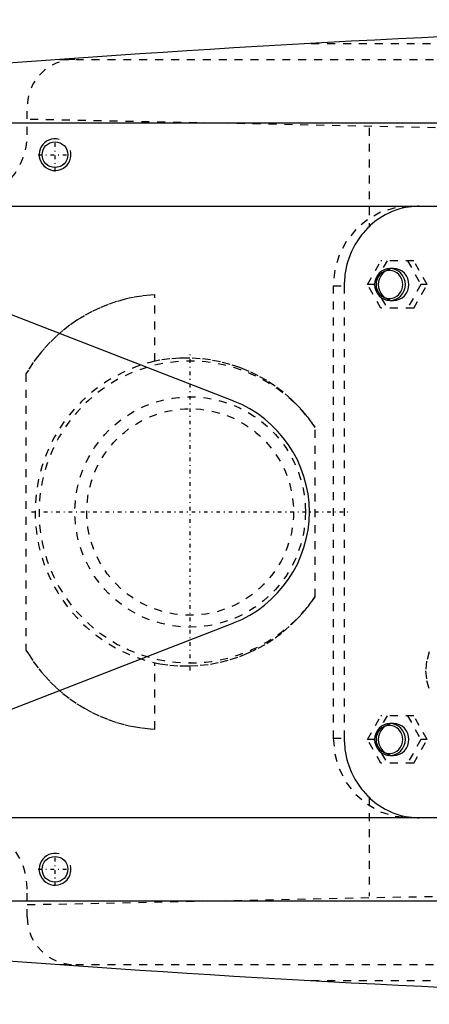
# Model space of a CAD drawing. Extents: x -502 to 168, y -90 to 90.
# Tile 2 of 9: x -399 to -348, y -62 to 62. Entities that reach past the tile are written whole.
import ezdxf

# ---------------------------------------------------------------- set-up
doc = ezdxf.new("R2010")
doc.units = 0
doc.linetypes.add('CENTER', pattern=[1.5, 0.45, -0.5, 0.05, -0.5])
doc.linetypes.add('DASHED', pattern=[2, 1, -1])
for name, color, linetype in [('AM_0', 7, 'CONTINUOUS'), ('AM_10', 7, 'CONTINUOUS'), ('AM_3', 7, 'DASHED'), ('AM_7', 7, 'CENTER')]:
    doc.layers.add(name, color=color, linetype=linetype)

msp = doc.modelspace()

# ---------------------------------------------------------------- linework, layer by layer
at = {"layer": 'AM_0', "color": 7, "linetype": 'CONTINUOUS'}
for p, q in [((-424, 49), (-325, 49)), ((-426.7, 38.5), (-333, 38.5)), ((-418.04, 31.68), (-372.56, 13.98)), ((-372.56, -13.98), (-418.04, -31.68)), ((-333, -38.5), (-426.7, -38.5)), ((-325, -49), (-424, -49))]:
    msp.add_line(p, q, dxfattribs=at)
for centre in [(-395, 45), (-395, -45)]:
    msp.add_circle(centre, 1.62, dxfattribs=at)
for centre, radius, start, end in [((-252.42, -1937.95), 2000, 90.38915, 95.81789), ((-378, 0), 15, 291.2667, 68.7333), ((-252.42, 1937.95), 2000, 264.18211, 269.61085)]:
    msp.add_arc(centre, radius, start, end, dxfattribs=at)
at = {"layer": 'AM_10', "color": 7, "linetype": 'CONTINUOUS'}
for centre in [(-395, 45), (-395, -45)]:
    msp.add_arc(centre, 2, 75, 15, dxfattribs=at)
at = {"layer": 'AM_3', "color": 6, "linetype": 'DASHED'}
for p, q in [((-362.76, 59), (-152.3, 59)), ((-394.4, 57), (-142.93, 57)), ((-398.5, 47.5), (-398.5, 51)), ((-279.16, 47), (-398.5, 49.45)), ((-355.5, 48.38), (-355.5, 35.93)), ((-355.67, 28.65), (-354, 31.65)), ((-353.22, 31.65), (-354.89, 28.65)), ((-349.88, 31.65), (-354, 31.65)), ((-350.65, 31.65), (-348.98, 28.65)), ((-348.2, 28.65), (-349.88, 31.65)), ((-352.41, 30.65), (-352.86, 30.65)), ((-354, 25.65), (-355.67, 28.65)), ((-354.89, 28.65), (-355.67, 28.65)), ((-354.89, 28.65), (-353.22, 25.65)), ((-348.98, 28.65), (-350.65, 25.65)), ((-349.88, 25.65), (-348.2, 28.65)), ((-348.2, 28.65), (-348.98, 28.65)), ((-382.43, 18.99), (-382.43, 27.36)), ((-360, 28.5), (-358.62, 28.5)), ((-360, 28.5), (-360, -28.5)), ((-358.62, 28.5), (-358.62, -28.5)), ((-352.86, 26.65), (-352.41, 26.65)), ((-349.88, 25.65), (-354, 25.65)), ((-398.65, 17.38), (-398.65, -17.38)), ((-362.27, -10.66), (-362.27, 10.66)), ((-382.43, -27.36), (-382.43, -18.99)), ((-355.67, -28.65), (-354, -25.65)), ((-353.22, -25.65), (-354.89, -28.65)), ((-349.88, -25.65), (-354, -25.65)), ((-350.65, -25.65), (-348.98, -28.65)), ((-348.2, -28.65), (-349.88, -25.65)), ((-352.41, -26.65), (-352.86, -26.65)), ((-360, -28.5), (-358.62, -28.5)), ((-354, -31.65), (-355.67, -28.65)), ((-354.89, -28.65), (-355.67, -28.65)), ((-354.89, -28.65), (-353.22, -31.65)), ((-348.98, -28.65), (-350.65, -31.65)), ((-349.88, -31.65), (-348.2, -28.65)), ((-348.2, -28.65), (-348.98, -28.65)), ((-352.86, -30.65), (-352.41, -30.65)), ((-349.88, -31.65), (-354, -31.65)), ((-355.5, -35.93), (-355.5, -48.38)), ((-398.5, -49.45), (-279.16, -47)), ((-398.5, -51), (-398.5, -47.5)), ((-394.4, -57), (-142.93, -57)), ((-362.76, -59), (-152.3, -59))]:
    msp.add_line(p, q, dxfattribs=at)
for points in [[(-350.34, 38.5), (-352.23, 38.31), (-354.04, 37.74), (-355.71, 36.81), (-357.17, 35.57), (-358.37, 34.06), (-359.26, 32.33), (-359.81, 30.45), (-360, 28.5)], [(-347.92, -17.61), (-348.26, -18.78), (-348.38, -20), (-348.26, -21.22), (-347.92, -22.39)], [(-360, -28.5), (-359.81, -30.45), (-359.26, -32.33), (-358.37, -34.06), (-357.17, -35.57), (-355.71, -36.81), (-354.04, -37.74), (-352.23, -38.31), (-350.34, -38.5)]]:
    msp.add_lwpolyline(points, dxfattribs=at)
for points in [[(-352.86, 30.65), (-353.24, 30.61), (-353.6, 30.5), (-353.94, 30.31), (-354.23, 30.06), (-354.47, 29.76), (-354.65, 29.42), (-354.76, 29.04), (-354.8, 28.65), (-354.76, 28.26), (-354.65, 27.88), (-354.47, 27.54), (-354.23, 27.24), (-353.94, 26.99), (-353.6, 26.8), (-353.24, 26.69), (-352.86, 26.65), (-352.49, 26.69), (-352.12, 26.8), (-351.79, 26.99), (-351.5, 27.24), (-351.26, 27.54), (-351.08, 27.88), (-350.97, 28.26), (-350.93, 28.65), (-350.97, 29.04), (-351.08, 29.42), (-351.26, 29.76), (-351.5, 30.06), (-351.79, 30.31), (-352.12, 30.5), (-352.49, 30.61)], [(-352.93, 26.9), (-352.6, 26.93), (-352.28, 27.03), (-351.99, 27.19), (-351.73, 27.41), (-351.52, 27.68), (-351.37, 27.98), (-351.27, 28.31), (-351.24, 28.65), (-351.27, 28.99), (-351.37, 29.32), (-351.52, 29.62), (-351.73, 29.89), (-351.99, 30.11), (-352.28, 30.27), (-352.6, 30.37), (-352.93, 30.4), (-353.26, 30.37), (-353.58, 30.27), (-353.87, 30.11), (-354.12, 29.89), (-354.33, 29.62), (-354.49, 29.32), (-354.59, 28.99), (-354.62, 28.65), (-354.59, 28.31), (-354.49, 27.98), (-354.33, 27.68), (-354.12, 27.41), (-353.87, 27.19), (-353.58, 27.03), (-353.26, 26.93)], [(-352.41, 30.65), (-352.79, 30.61), (-353.15, 30.5), (-353.48, 30.31), (-353.78, 30.06), (-354.02, 29.76), (-354.2, 29.42), (-354.31, 29.04), (-354.34, 28.65), (-354.31, 28.26), (-354.2, 27.88), (-354.02, 27.54), (-353.78, 27.24), (-353.48, 26.99), (-353.15, 26.8), (-352.79, 26.69), (-352.41, 26.65), (-352.03, 26.69), (-351.67, 26.8), (-351.34, 26.99), (-351.04, 27.24), (-350.8, 27.54), (-350.63, 27.88), (-350.52, 28.26), (-350.48, 28.65), (-350.52, 29.04), (-350.63, 29.42), (-350.8, 29.76), (-351.04, 30.06), (-351.34, 30.31), (-351.67, 30.5), (-352.03, 30.61)], [(-352.86, -26.65), (-353.24, -26.69), (-353.6, -26.8), (-353.94, -26.99), (-354.23, -27.24), (-354.47, -27.54), (-354.65, -27.88), (-354.76, -28.26), (-354.8, -28.65), (-354.76, -29.04), (-354.65, -29.42), (-354.47, -29.76), (-354.23, -30.06), (-353.94, -30.31), (-353.6, -30.5), (-353.24, -30.61), (-352.86, -30.65), (-352.49, -30.61), (-352.12, -30.5), (-351.79, -30.31), (-351.5, -30.06), (-351.26, -29.76), (-351.08, -29.42), (-350.97, -29.04), (-350.93, -28.65), (-350.97, -28.26), (-351.08, -27.88), (-351.26, -27.54), (-351.5, -27.24), (-351.79, -26.99), (-352.12, -26.8), (-352.49, -26.69)], [(-352.93, -30.4), (-352.6, -30.37), (-352.28, -30.27), (-351.99, -30.11), (-351.73, -29.89), (-351.52, -29.62), (-351.37, -29.32), (-351.27, -28.99), (-351.24, -28.65), (-351.27, -28.31), (-351.37, -27.98), (-351.52, -27.68), (-351.73, -27.41), (-351.99, -27.19), (-352.28, -27.03), (-352.6, -26.93), (-352.93, -26.9), (-353.26, -26.93), (-353.58, -27.03), (-353.87, -27.19), (-354.12, -27.41), (-354.33, -27.68), (-354.49, -27.98), (-354.59, -28.31), (-354.62, -28.65), (-354.59, -28.99), (-354.49, -29.32), (-354.33, -29.62), (-354.12, -29.89), (-353.87, -30.11), (-353.58, -30.27), (-353.26, -30.37)], [(-352.41, -26.65), (-352.79, -26.69), (-353.15, -26.8), (-353.48, -26.99), (-353.78, -27.24), (-354.02, -27.54), (-354.2, -27.88), (-354.31, -28.26), (-354.34, -28.65), (-354.31, -29.04), (-354.2, -29.42), (-354.02, -29.76), (-353.78, -30.06), (-353.48, -30.31), (-353.15, -30.5), (-352.79, -30.61), (-352.41, -30.65), (-352.03, -30.61), (-351.67, -30.5), (-351.34, -30.31), (-351.04, -30.06), (-350.8, -29.76), (-350.63, -29.42), (-350.52, -29.04), (-350.48, -28.65), (-350.52, -28.26), (-350.63, -27.88), (-350.8, -27.54), (-351.04, -27.24), (-351.34, -26.99), (-351.67, -26.8), (-352.03, -26.69)]]:
    msp.add_lwpolyline(points, close=True, dxfattribs=at)
for points in [[(-349.21, 38.5, 0), (-349.39, 38.5, 0), (-349.76, 38.48, 0), (-350.14, 38.45, 0), (-350.33, 38.43, 0), (-350.52, 38.4, 0), (-350.89, 38.34, 0), (-351.27, 38.26, 0), (-351.64, 38.16, 0), (-352.02, 38.04, 0), (-352.39, 37.91, 0), (-352.57, 37.84, 0), (-352.75, 37.77, 0), (-353.11, 37.6, 0), (-353.46, 37.42, 0), (-353.8, 37.23, 0), (-354.13, 37.02, 0), (-354.46, 36.8, 0), (-354.61, 36.69, 0), (-354.77, 36.57, 0), (-355.07, 36.32, 0), (-355.36, 36.07, 0), (-355.5, 35.93, 0)], [(-355.5, 35.93, 0), (-355.66, 35.78, 0), (-355.96, 35.47, 0), (-356.25, 35.13, 0), (-356.39, 34.96, 0), (-356.53, 34.78, 0), (-356.8, 34.42, 0), (-357.05, 34.03, 0), (-357.29, 33.63, 0), (-357.51, 33.22, 0), (-357.71, 32.8, 0), (-357.8, 32.58, 0), (-357.89, 32.37, 0), (-358.05, 31.92, 0), (-358.2, 31.47, 0), (-358.32, 31.02, 0), (-358.42, 30.56, 0), (-358.5, 30.1, 0), (-358.53, 29.87, 0), (-358.56, 29.64, 0), (-358.6, 29.18, 0), (-358.62, 28.72, 0), (-358.62, 28.5, 0)], [(-382.43, 27.36, 0), (-382.97, 27.32, 0), (-384.04, 27.2, 0), (-385.12, 27.02, 0), (-385.66, 26.91, 0), (-386.19, 26.79, 0), (-387.26, 26.49, 0), (-388.3, 26.13, 0), (-389.33, 25.71, 0), (-390.33, 25.24, 0), (-391.31, 24.72, 0), (-391.78, 24.43, 0), (-392.24, 24.14, 0), (-393.15, 23.52, 0), (-394.01, 22.85, 0), (-394.82, 22.14, 0), (-395.59, 21.4, 0), (-396.34, 20.59, 0), (-396.7, 20.17, 0), (-397.05, 19.74, 0), (-397.73, 18.83, 0), (-398.35, 17.87, 0), (-398.65, 17.38, 0)], [(-362.27, 10.66, 0), (-362.33, 10.75, 0), (-362.46, 10.94, 0), (-362.59, 11.12, 0), (-362.65, 11.21, 0), (-362.72, 11.3, 0), (-362.85, 11.49, 0), (-362.98, 11.67, 0), (-363.12, 11.84, 0), (-363.26, 12.02, 0), (-363.4, 12.19, 0), (-363.47, 12.28, 0), (-363.54, 12.37, 0), (-363.68, 12.54, 0), (-363.83, 12.71, 0), (-364.35, 13.29, 0), (-364.81, 13.76, 0), (-365.29, 14.22, 0), (-366.28, 15.08, 0), (-367.31, 15.85, 0), (-368.37, 16.55, 0), (-369.45, 17.16, 0), (-370.58, 17.71, 0), (-371.16, 17.96, 0), (-371.75, 18.18, 0), (-372.96, 18.59, 0), (-374.2, 18.91, 0), (-375.46, 19.15, 0), (-376.73, 19.31, 0), (-378.02, 19.39, 0), (-378.66, 19.39, 0), (-379.3, 19.38, 0), (-380.56, 19.28, 0), (-381.81, 19.11, 0), (-382.43, 18.99, 0)], [(-382.43, -18.99, 0), (-381.81, -19.11, 0), (-380.56, -19.28, 0), (-379.3, -19.38, 0), (-378.66, -19.39, 0), (-378.02, -19.39, 0), (-376.73, -19.31, 0), (-375.46, -19.15, 0), (-374.2, -18.91, 0), (-372.96, -18.59, 0), (-371.75, -18.18, 0), (-371.16, -17.96, 0), (-370.58, -17.71, 0), (-369.45, -17.16, 0), (-368.37, -16.55, 0), (-367.31, -15.85, 0), (-366.28, -15.08, 0), (-365.29, -14.22, 0), (-364.81, -13.76, 0), (-364.35, -13.29, 0), (-363.83, -12.71, 0), (-363.68, -12.54, 0), (-363.54, -12.37, 0), (-363.47, -12.28, 0), (-363.4, -12.19, 0), (-363.26, -12.02, 0), (-363.12, -11.84, 0), (-362.98, -11.67, 0), (-362.85, -11.49, 0), (-362.72, -11.3, 0), (-362.65, -11.21, 0), (-362.59, -11.12, 0), (-362.46, -10.94, 0), (-362.33, -10.75, 0), (-362.27, -10.66, 0)], [(-398.65, -17.38, 0), (-398.35, -17.87, 0), (-397.73, -18.83, 0), (-397.05, -19.74, 0), (-396.7, -20.17, 0), (-396.34, -20.59, 0), (-395.59, -21.4, 0), (-394.82, -22.14, 0), (-394.01, -22.85, 0), (-393.15, -23.52, 0), (-392.24, -24.14, 0), (-391.78, -24.43, 0), (-391.31, -24.72, 0), (-390.33, -25.24, 0), (-389.33, -25.71, 0), (-388.3, -26.13, 0), (-387.26, -26.49, 0), (-386.19, -26.79, 0), (-385.66, -26.91, 0), (-385.12, -27.02, 0), (-384.04, -27.2, 0), (-382.97, -27.32, 0), (-382.43, -27.36, 0)], [(-358.62, -28.5, 0), (-358.62, -28.72, 0), (-358.6, -29.18, 0), (-358.56, -29.64, 0), (-358.53, -29.87, 0), (-358.5, -30.1, 0), (-358.42, -30.56, 0), (-358.32, -31.02, 0), (-358.2, -31.47, 0), (-358.05, -31.92, 0), (-357.89, -32.37, 0), (-357.8, -32.58, 0), (-357.71, -32.8, 0), (-357.51, -33.22, 0), (-357.29, -33.63, 0), (-357.05, -34.03, 0), (-356.8, -34.42, 0), (-356.53, -34.78, 0), (-356.39, -34.96, 0), (-356.25, -35.13, 0), (-355.96, -35.47, 0), (-355.66, -35.78, 0), (-355.5, -35.93, 0)], [(-355.5, -35.93, 0), (-355.36, -36.07, 0), (-355.07, -36.32, 0), (-354.77, -36.57, 0), (-354.61, -36.69, 0), (-354.46, -36.8, 0), (-354.13, -37.02, 0), (-353.8, -37.23, 0), (-353.46, -37.42, 0), (-353.11, -37.6, 0), (-352.75, -37.77, 0), (-352.57, -37.84, 0), (-352.39, -37.91, 0), (-352.02, -38.04, 0), (-351.64, -38.16, 0), (-351.27, -38.26, 0), (-350.89, -38.34, 0), (-350.52, -38.4, 0), (-350.33, -38.43, 0), (-350.14, -38.45, 0), (-349.76, -38.48, 0), (-349.39, -38.5, 0), (-349.21, -38.5, 0)]]:
    msp.add_polyline3d(points, dxfattribs=at)
for radius in [14.5, 13]:
    msp.add_circle((-378, 0), radius, dxfattribs=at)
for centre, radius, start, end in [((-392.5, 51), 6, 90, 180), ((-407, 47.5), 8.5, 198.9246, 0), ((-378, 0), 19.5, 103.1294, 256.8706), ((-378, 0), 19, 34.1216, 325.8784), ((-407, -47.5), 8.5, 0, 161.0754), ((-392.5, -51), 6, 180, 270)]:
    msp.add_arc(centre, radius, start, end, dxfattribs=at)
at = {"layer": 'AM_7', "color": 4, "linetype": 'CENTER'}
for p, q in [((-395, 42.9), (-395, 47.1)), ((-397.1, 45), (-392.9, 45)), ((-378, -19.95), (-378, 19.95)), ((-397.95, 0), (-358.05, 0)), ((-395, -47.1), (-395, -42.9)), ((-397.1, -45), (-392.9, -45))]:
    msp.add_line(p, q, dxfattribs=at)

doc.saveas('drawing.dxf')
